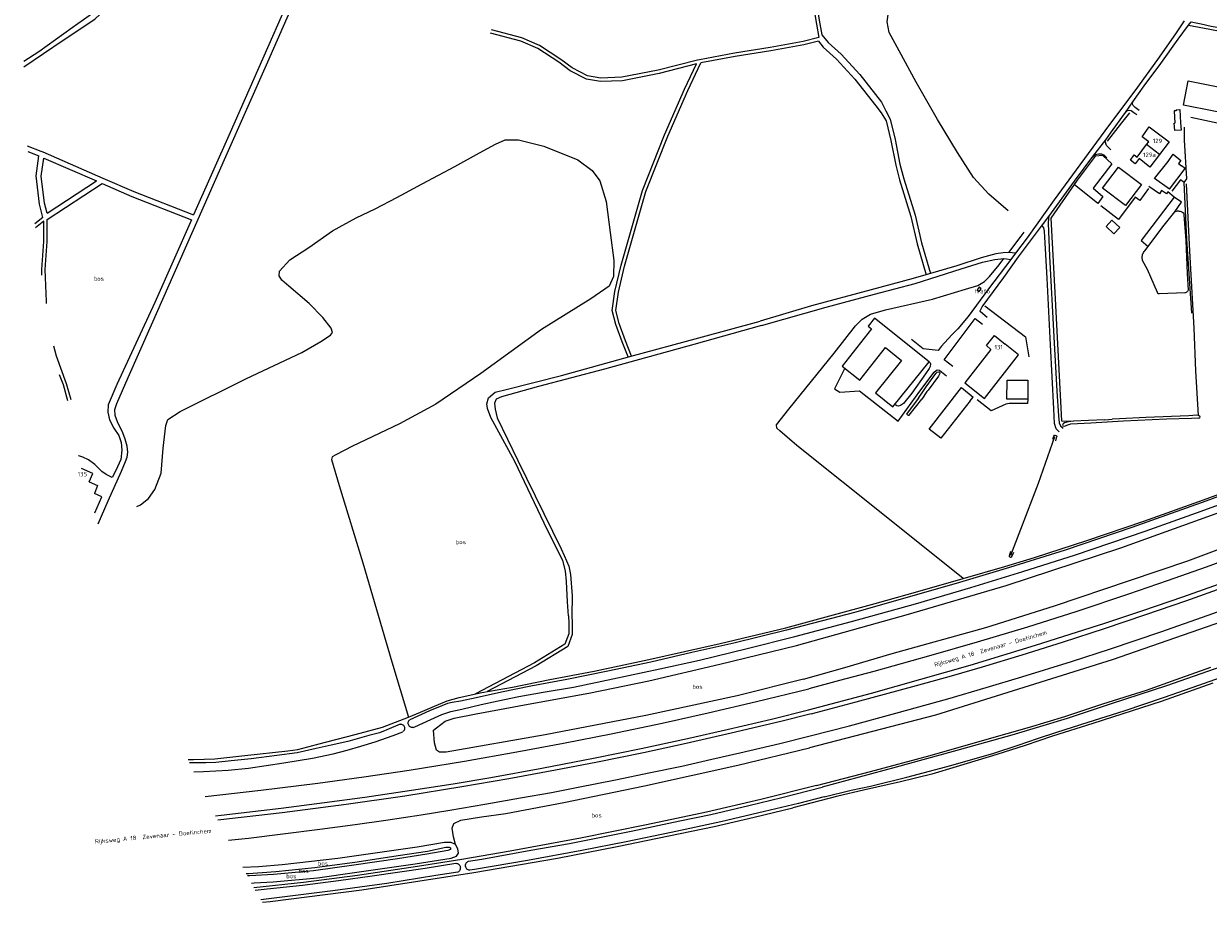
# Model space of a CAD drawing. Header units: metres. Extents: x 226218 to 240385, y 439369 to 449677.
# Tile 2 of 256: x 226226 to 226912, y 439974 to 440483. Entities that reach past the tile are written whole.
import ezdxf

# ---------------------------------------------------------------- set-up
doc = ezdxf.new("R2010")
doc.units = ezdxf.units.M
doc.header["$MEASUREMENT"] = 0
for name, color, linetype in [('BIJGEBOUW', 4, 'Continuous'), ('CULTUURAANDUIDING', 253, 'Continuous'), ('DAKRAND', 4, 'Continuous'), ('DAKRAND-BYG', 4, 'Continuous'), ('FUNKTIEAAND', 253, 'Continuous'), ('HEG', 253, 'Continuous'), ('HEK', 253, 'Continuous'), ('HOOFDGEBOUW', 4, 'Continuous'), ('HOUTWAL', 253, 'Continuous'), ('HUISNUMMER', 253, 'Continuous'), ('INSTEEKSLOOT', 153, 'Continuous'), ('KANTSLOOT', 153, 'Continuous'), ('KANTVERH', 253, 'Continuous'), ('MIDSLTGREPPEL', 253, 'Continuous'), ('OVERIGEAFSCH', 253, 'Continuous'), ('OVLIJNOBJ', 253, 'Continuous'), ('RASTER', 253, 'Continuous'), ('STRAATNAAM', 253, 'Continuous'), ('TUSSENMUUR', 253, 'Continuous')]:
    doc.layers.add(name, color=color, linetype=linetype)
doc.styles.get("Standard").update_dxf_attribs({"font": 'iso.shx'})

msp = doc.modelspace()

# ---------------------------------------------------------------- linework, layer by layer
at = {"layer": 'BIJGEBOUW'}
msp.add_lwpolyline([(226778.42, 440329.19), (226779.59, 440328.25), (226780.81, 440329.77), (226779.64, 440330.71), (226778.42, 440329.19)], dxfattribs=at)
at = {"layer": 'DAKRAND'}
for points in [[(226872.3, 440405.27), (226870.12, 440402.27), (226867.28, 440404.34), (226869.52, 440407.41), (226871.2, 440406.19)], [(226786.44, 440294.74), (226771.33, 440275.38), (226782.79, 440266.28), (226802.47, 440291.55), (226794.78, 440297.82), (226794.65, 440297.66)], [(226263.72, 440217.89), (226268.59, 440215.74), (226266.71, 440211.17)], [(226267.04, 440200.05), (226271.07, 440209.21), (226266.71, 440211.17)]]:
    msp.add_lwpolyline(points, dxfattribs=at)
at = {"layer": 'DAKRAND-BYG'}
for p, q in [((226893.86, 440433.58), (226895.99, 440433.68)), ((226895.99, 440433.68), (226896.36, 440425.94)), ((226892.73, 440425.76), (226893.1, 440425.78)), ((226889.86, 440387.52), (226881.3, 440393.79)), ((226769.44, 440272.54), (226776.07, 440267)), ((226774.42, 440264.81), (226776.07, 440267)), ((226807.76, 440265.87), (226795.68, 440265.93))]:
    msp.add_line(p, q, dxfattribs=at)
for points in [[(226898.03, 440436.34), (226900.86, 440450.29), (226921, 440446.22), (226919.94, 440440.74), (226925.63, 440439.51), (226925.44, 440438.97), (226934.83, 440436.96), (226933.24, 440429.22), (226898.03, 440436.34)], [(226893.86, 440433.58), (226893.9, 440433.01), (226892.63, 440432.95), (226893.1, 440425.78)], [(226896.36, 440425.94), (226896.69, 440421.68), (226893.03, 440421.48), (226892.73, 440425.76)], [(226881.3, 440393.79), (226889.09, 440403.68), (226892.11, 440407.79), (226896.55, 440404.23)], [(226896.55, 440404.23), (226895.2, 440402.49), (226896.96, 440401.07)], [(226851.1, 440388.19), (226860.48, 440400.31), (226873.71, 440390.21), (226864.51, 440378.15), (226851.1, 440388.19)], [(226889.86, 440387.52), (226898.95, 440399.53), (226896.96, 440401.07)], [(226861.12, 440365.37), (226857.73, 440361.66), (226853.14, 440365.86), (226856.53, 440369.57), (226861.12, 440365.37)], [(226719.44, 440269.46), (226729.64, 440261.38), (226750.57, 440287.55), (226718.98, 440312.78), (226715.26, 440308.18), (226717.28, 440306.62), (226700.13, 440285.06), (226710.42, 440276.95), (226725.29, 440295.73), (226734.55, 440288.35), (226719.44, 440269.46)], [(226795.68, 440265.93), (226795.76, 440276.92), (226807.9, 440276.81), (226807.76, 440265.87)], [(226774.42, 440264.81), (226757.39, 440243.26), (226750.62, 440248.53), (226769.44, 440272.54)]]:
    msp.add_lwpolyline(points, dxfattribs=at)
at = {"layer": 'HEG'}
for points in [[(226966.49, 440470.86), (226955.61, 440417.71), (226902.23, 440429.09)], [(226892.62, 440383.02), (226888.96, 440386.07), (226888.12, 440384.85), (226885.32, 440386.78), (226884.07, 440384.87), (226877.92, 440389.14)]]:
    msp.add_lwpolyline(points, dxfattribs=at)
at = {"layer": 'HEK'}
msp.add_line((226898.69, 440415.99), (226898.55, 440423.5), dxfattribs=at)
for points in [[(226898.41, 440391.42), (226896.32, 440393.02), (226891.25, 440386.38)], [(226877.8, 440387.99), (226872.8, 440381.1), (226869.95, 440382.92), (226860.44, 440369.92), (226850.21, 440377.82)], [(226807.76, 440265.87), (226807.71, 440263.27), (226796.94, 440263.39), (226794.99, 440262.96), (226786.65, 440259.18)]]:
    msp.add_lwpolyline(points, dxfattribs=at)
at = {"layer": 'HOOFDGEBOUW'}
msp.add_line((226871.2, 440406.19), (226876.64, 440413.38), dxfattribs=at)
for points in [[(226876.64, 440413.38), (226877.88, 440415.01), (226874.11, 440417.84), (226878.25, 440423.62), (226889.69, 440415.09), (226884.12, 440407.72)], [(226884.12, 440407.72), (226878.56, 440400.34), (226872.3, 440405.27)], [(226786.44, 440294.74), (226783.77, 440296.92), (226788.48, 440302.7), (226794.65, 440297.66)], [(226263.72, 440217.89), (226265.83, 440222.78), (226259.26, 440225.7)]]:
    msp.add_lwpolyline(points, dxfattribs=at)
at = {"layer": 'HOUTWAL'}
for points in [[(226851.22, 440407.14), (226856.43, 440402.22), (226845.73, 440388.11), (226851.37, 440383.23), (226848.31, 440379.34), (226834.74, 440390.35)], [(226892.62, 440383.02), (226873.54, 440357.84), (226877.49, 440354.33)], [(226893.03, 440374.44), (226896.85, 440380.13), (226892.62, 440383.02)]]:
    msp.add_lwpolyline(points, dxfattribs=at)
at = {"layer": 'INSTEEKSLOOT'}
for p, q in [((226875.67, 440351.91), (226877.49, 440354.33)), ((226898.77, 440327.45), (226884.17, 440326.86)), ((226744.36, 440266.42), (226747.77, 440271.33)), ((226749.36, 440270.24), (226746.35, 440265.85)), ((226750.02, 440271.07), (226749.36, 440270.24)), ((226744.36, 440266.42), (226737.81, 440257.77)), ((226739.11, 440256.51), (226746.35, 440265.85)), ((226852.49, 440253.97), (226856.7, 440254.35))]:
    msp.add_line(p, q, dxfattribs=at)
for points in [[(226877.49, 440354.33), (226886.15, 440365.8), (226893.03, 440374.44)], [(226893.03, 440374.44), (226893.52, 440374.66), (226894.04, 440374.82), (226894.56, 440374.92), (226895.1, 440374.95), (226895.63, 440374.91), (226896.16, 440374.8), (226896.67, 440374.64), (226897.15, 440374.41), (226897.61, 440374.12), (226898.02, 440373.78)], [(226898.02, 440373.78), (226898.33, 440372.76), (226899.34, 440357.81), (226900.15, 440338.78), (226900.82, 440329.03)], [(226874.39, 440346.16), (226874.22, 440346.76), (226874.12, 440347.37), (226874.09, 440347.98), (226874.12, 440348.6), (226874.22, 440349.21), (226874.39, 440349.81), (226874.62, 440350.38), (226874.91, 440350.93), (226875.26, 440351.44), (226875.67, 440351.91)], [(226883.02, 440327.52), (226882.94, 440327.65), (226877.2, 440340.94), (226874.39, 440346.16)], [(226900.82, 440329.03), (226900.66, 440328.67), (226900.44, 440328.35), (226900.17, 440328.06), (226899.86, 440327.83), (226899.52, 440327.64), (226899.15, 440327.52), (226898.77, 440327.45)], [(226884.17, 440326.86), (226883.93, 440326.84), (226883.7, 440326.88), (226883.48, 440326.98), (226883.28, 440327.12), (226883.13, 440327.31), (226883.02, 440327.52)], [(227170.11, 440317.84), (227131.18, 440298.78), (227092.96, 440281.09), (227051.13, 440262.62), (227020.16, 440249.62), (226988.44, 440236.43), (226946.64, 440219.95), (226911.05, 440206.74), (226868.07, 440191.49), (226829.48, 440178.39), (226797.19, 440168.28), (226766.29, 440159.04), (226737.18, 440150.75), (226708.17, 440142.41), (226667.85, 440131.9)], [(226672.79, 440128.36), (226705.68, 440137.01), (226742.75, 440147.15), (226774.84, 440156.7), (226804.98, 440166.02), (226835.46, 440175.68), (226875.79, 440189.4), (226905.6, 440199.99), (226938.13, 440211.86), (226968.76, 440223.86), (227009.76, 440240.48), (227045.39, 440255.31), (227079.93, 440270.15), (227113.41, 440285.76), (227145.3, 440301.03), (227174.99, 440316.12)], [(226747.77, 440271.33), (226748.85, 440272.96), (226754.5, 440280.74), (226755.3, 440281.6), (226756.17, 440281.7), (226756.55, 440281.47), (226756.79, 440281.21), (226756.75, 440280.7), (226756.09, 440279.24), (226750.02, 440271.07)], [(226739.11, 440256.51), (226738.84, 440256.46), (226738.56, 440256.47), (226738.3, 440256.57), (226738.07, 440256.73), (226737.9, 440256.96), (226737.79, 440257.22), (226737.76, 440257.49), (226737.81, 440257.77)], [(226852.49, 440253.97), (226842.9, 440253.48), (226834.21, 440253.16), (226831.14, 440252.79), (226828.99, 440252.19), (226828.33, 440251.65), (226827.9, 440250.76), (226828.13, 440250.42), (226828.81, 440250.21), (226829.64, 440250.38), (226830.52, 440250.84), (226832.71, 440251.63), (226844.3, 440252.19), (226863.37, 440253.24), (226888.26, 440254.43), (226902.69, 440254.85), (226906.71, 440254.95), (226907.47, 440255.07), (226907.73, 440255.47), (226907.48, 440255.93), (226906.83, 440256.35), (226906.47, 440256.41)], [(226906.47, 440256.41), (226905.74, 440256.53), (226901.08, 440256.12), (226876.14, 440255.25), (226860.9, 440254.44), (226856.7, 440254.35)], [(226822.34, 440242.68), (226822.81, 440244.34), (226823.31, 440245.01), (226823.7, 440245.04), (226824.42, 440244.81), (226824.55, 440244.32), (226824.29, 440243.49), (226823.77, 440241.72)], [(227237.34, 440237.6), (227232.1, 440237.12), (227226.24, 440236.63), (227219.42, 440235.53), (227212.49, 440233.64), (227205.76, 440231.01), (227197.92, 440227.52), (227167.97, 440213.24), (227126.56, 440194), (227091.34, 440178.15), (227059.39, 440164.77), (227020.41, 440148.82), (226985.63, 440134.63), (226952.12, 440122.48), (226919.78, 440110.75), (226888.24, 440099.7), (226856.2, 440089.32), (226830.59, 440080.77), (226798.5, 440071.14), (226764.55, 440061.62), (226731.42, 440052.49), (226688.63, 440041.04)], [(226799.54, 440176.91), (226798.61, 440174.83), (226798.22, 440174.3), (226797.75, 440174.18), (226797.23, 440174.49), (226797.2, 440175.09), (226798.05, 440177.73)], [(226667.85, 440131.9), (226637.49, 440124.53), (226613.09, 440118.95), (226589.2, 440113.47), (226564.32, 440108.13), (226540.52, 440103.33), (226519.7, 440099.44), (226502.62, 440096.09), (226488.07, 440092.79), (226478.88, 440090.91), (226474.05, 440090.15), (226471.45, 440089.39), (226468.13, 440088.05), (226461.05, 440085.15), (226449.59, 440080.09)], [(226451.47, 440075.49), (226452.52, 440075.91), (226461.7, 440080.16), (226468.11, 440083.08), (226473.33, 440084.87), (226479.75, 440086.25), (226490.97, 440088.85), (226500.74, 440091.02), (226512.69, 440093.56), (226526.91, 440096.03), (226544.52, 440098.97), (226567.31, 440103.78), (226594.46, 440109.59), (226617.41, 440114.66), (226645.04, 440121.27), (226672.79, 440128.36)], [(226689.79, 440035.32), (226705.33, 440039.19), (226716.54, 440041.65), (226737.68, 440046.84), (226763.23, 440053.55), (226788.04, 440060.77), (226802.2, 440065.35), (226813.48, 440069.27), (226824.64, 440072.96), (226842.72, 440078.58), (226863.67, 440085.17), (226887.11, 440093.17), (226910.32, 440101.28), (226928.2, 440107.72)], [(226443.92, 440077.58), (226436.26, 440074.15), (226431.94, 440072.46), (226425.82, 440070.9), (226413.61, 440067.47), (226403.91, 440065.28), (226395.32, 440063.37), (226384.35, 440060.95), (226372.4, 440059.4), (226357.66, 440057.37), (226345.93, 440056.16), (226337.19, 440055.34), (226331.22, 440055.05), (226322.87, 440055.06), (226321.94, 440055.06)], [(226443.92, 440077.58), (226444.35, 440077.57), (226444.76, 440077.49), (226445.16, 440077.33), (226445.52, 440077.11), (226445.85, 440076.83), (226446.11, 440076.5), (226446.32, 440076.13), (226446.46, 440075.73), (226446.52, 440075.31), (226446.52, 440074.88), (226446.44, 440074.46), (226446.29, 440074.07), (226446.07, 440073.7), (226445.8, 440073.38), (226445.47, 440073.11)], [(226451.47, 440075.49), (226451.03, 440075.49), (226450.6, 440075.57), (226450.18, 440075.71), (226449.8, 440075.92), (226449.46, 440076.2), (226449.17, 440076.53), (226448.93, 440076.9), (226448.77, 440077.31), (226448.67, 440077.73), (226448.65, 440078.17), (226448.7, 440078.61), (226448.83, 440079.03), (226449.02, 440079.42), (226449.28, 440079.78), (226449.59, 440080.09)], [(226324.29, 440049.88), (226330, 440050.04), (226344.17, 440050.9), (226356.02, 440052.06), (226376.6, 440055.02), (226393.09, 440057.78), (226405.11, 440060.28), (226413.32, 440062.41), (226421.1, 440064.7), (226429.44, 440067.24), (226439.82, 440070.86), (226445.47, 440073.11)], [(226483.5, 439998.06), (226491.34, 439999.35), (226519.78, 440004.54), (226542.05, 440008.42), (226577.88, 440015.51), (226606.15, 440021.52), (226624.07, 440025.24), (226646, 440030.34), (226665.13, 440035), (226688.63, 440041.04)], [(226689.79, 440035.32), (226674.8, 440031.53), (226655.09, 440026.87), (226629.8, 440020.88), (226601.03, 440014.65), (226574.91, 440009.38), (226549.27, 440004.32), (226517.74, 439998.45), (226487.01, 439993.24), (226484.31, 439992.81)], [(226359.9, 439981.32), (226366.86, 439982.14), (226387.4, 439984.25), (226408.22, 439986.85), (226427.79, 439989.51), (226458.53, 439993.95), (226476.32, 439996.88)], [(226476.32, 439996.88), (226476.75, 439996.81), (226477.17, 439996.67), (226477.57, 439996.47), (226477.92, 439996.21), (226478.23, 439995.89), (226478.48, 439995.52), (226478.68, 439995.12), (226478.8, 439994.7), (226478.86, 439994.26), (226478.84, 439993.82), (226478.75, 439993.38), (226478.59, 439992.97), (226478.37, 439992.59), (226478.09, 439992.24), (226477.76, 439991.95), (226477.38, 439991.72)], [(226484.31, 439992.81), (226483.86, 439992.89), (226483.44, 439993.05), (226483.05, 439993.27), (226482.7, 439993.55), (226482.4, 439993.89), (226482.15, 439994.27), (226481.98, 439994.68), (226481.87, 439995.12), (226481.84, 439995.57), (226481.88, 439996.02), (226482, 439996.46), (226482.18, 439996.87), (226482.43, 439997.24), (226482.74, 439997.57), (226483.1, 439997.84), (226483.5, 439998.06)], [(226477.38, 439991.72), (226464.63, 439989.71), (226436.33, 439985.17), (226404.89, 439980.87), (226377.02, 439977.37), (226363.24, 439975.67)]]:
    msp.add_lwpolyline(points, dxfattribs=at)
at = {"layer": 'KANTSLOOT'}
for points in [[(226314.2, 440569.01), (226316.84, 440570.03), (226319.59, 440571.33), (226320.12, 440572.18), (226319.2, 440573.02), (226317.9, 440573.34), (226315.25, 440572.62), (226308.91, 440570.34), (226294.75, 440564.13), (226276.94, 440556.13), (226269.69, 440552.77), (226267.64, 440551.6), (226267.36, 440550.33), (226269.39, 440542.83), (226273.45, 440526.13), (226275.41, 440518.23), (226275.39, 440512.13), (226273.63, 440503.17), (226271.64, 440494.13), (226267.05, 440490.32), (226253.78, 440481.04), (226234.48, 440467.15), (226225.73, 440461.47)], [(226225.82, 440458.49), (226248.68, 440473.86), (226267, 440486.1), (226273.37, 440492.02), (226275.33, 440495.15)]]:
    msp.add_lwpolyline(points, dxfattribs=at)
at = {"layer": 'KANTVERH'}
for p, q in [((226864.43, 440432.06), (226868.71, 440438.21)), ((226845.59, 440406.46), (226852.98, 440416.15)), ((226228.12, 440409.39), (226234.6, 440406.85)), ((226237.46, 440405.6), (226267.87, 440392.38)), ((226851.99, 440407.22), (226853.54, 440405.82)), ((226239.33, 440373.61), (226267.87, 440392.38)), ((226239.39, 440370.06), (226271.15, 440390.95)), ((226236.84, 440371.22), (226232.25, 440367.47))]:
    msp.add_line(p, q, dxfattribs=at)
for points in [[(226680.18, 440564.42), (226680.33, 440550.98), (226681.53, 440524.45), (226682.92, 440505.88), (226683.19, 440495.7), (226685.22, 440483.14), (226686.7, 440475.39), (226677.54, 440473.21), (226658.52, 440469.64), (226637.79, 440466.46), (226617.43, 440462.59)], [(226682.19, 440564.07), (226682.33, 440551.03), (226683.53, 440524.57), (226684.92, 440505.98), (226685.19, 440495.89), (226687.19, 440483.49), (226688.41, 440477.11)], [(226268.98, 440193.66), (226274.65, 440206.86), (226282.43, 440224.06), (226284.71, 440229.71), (226285.65, 440232.32), (226286.08, 440235.06), (226285.66, 440238.67), (226284.64, 440242.69), (226283.11, 440246.43), (226280.11, 440252.8), (226278.72, 440256.4), (226278.62, 440259.9), (226279.64, 440263.26), (226286.35, 440278.34), (226299.78, 440309.01), (226342.93, 440406.45), (226367.23, 440461.45), (226402.17, 440541.23)], [(226397.35, 440538.41), (226345.43, 440420.35), (226324.22, 440372.63)], [(226872.34, 440433.1), (226869.96, 440434.83), (226868.91, 440435.98), (226868.42, 440436.87), (226868.71, 440438.21), (226875.31, 440447.38), (226884.84, 440460.35), (226894.98, 440474.53), (226900.95, 440482.58), (226902.42, 440484.55), (226908.39, 440483.43), (226914.06, 440482.01), (226917.62, 440481.49), (226920.81, 440481.85), (226923.64, 440483.11), (226923.92, 440483.24), (226927.33, 440485.18), (226930.17, 440487.02)], [(226617.43, 440462.59), (226616.42, 440462.34), (226593.58, 440456.57), (226572.56, 440452.39), (226560.22, 440452), (226552.64, 440453.3), (226543.64, 440457.81), (226537.02, 440462.8), (226524.7, 440470.77), (226514.5, 440475.33), (226496.85, 440479.84)], [(226898.36, 440485.05), (226893.49, 440477.65), (226883.06, 440462.7), (226869.77, 440444.6), (226855.16, 440425.03), (226837.89, 440401.68), (226823.06, 440381.41), (226807.37, 440359.34), (226800.63, 440350.48), (226797.9, 440346.9), (226785.02, 440329.89), (226773.31, 440313.77), (226767.33, 440306.61), (226763.84, 440303.09), (226757.63, 440296.33), (226755.85, 440294.09), (226747.19, 440295.12), (226740.46, 440300.4)], [(226576.19, 440290.35), (226572.72, 440299.03), (226568.98, 440309.06), (226566.86, 440317.22), (226568.48, 440328.18), (226572.15, 440343.47), (226584.44, 440386.8), (226597.24, 440419.11), (226608.84, 440445.6), (226615.79, 440460.12), (226594.02, 440454.61), (226572.79, 440450.4), (226560.08, 440449.99), (226552.01, 440451.38), (226542.58, 440456.1), (226535.87, 440461.16), (226523.74, 440469.01), (226513.84, 440473.43), (226496.35, 440477.9)], [(226686.41, 440473.27), (226677.95, 440471.25), (226658.86, 440467.67), (226638.12, 440464.49), (226618.3, 440460.72)], [(226686.41, 440473.27), (226689.27, 440469.83), (226696.85, 440462.93), (226707.46, 440451.42), (226719.66, 440435.82), (226722.87, 440431.82)], [(226688.41, 440477.11), (226692.16, 440472.61), (226699.67, 440465.77), (226710.51, 440454.01), (226722.98, 440438.07), (226725.52, 440432.95)], [(226578.13, 440290.88), (226574.59, 440299.76), (226570.89, 440309.66), (226568.9, 440317.33), (226570.45, 440327.8), (226574.09, 440342.97), (226586.34, 440386.16), (226599.08, 440418.34), (226610.65, 440444.77), (226618.3, 440460.72)], [(226722.87, 440431.82), (226725.63, 440427.11), (226728.45, 440415.73), (226731.27, 440401.54), (226733.51, 440392.95), (226740.05, 440371.76), (226743.76, 440355.9), (226748.94, 440337.99)], [(226725.52, 440432.95), (226727.96, 440428.06), (226730.89, 440416.27), (226733.7, 440402.1), (226735.91, 440393.64), (226742.46, 440372.41), (226746.18, 440356.53), (226751.34, 440338.67)], [(226856.03, 440410.43), (226853.48, 440412.87), (226852.56, 440415.37), (226852.98, 440416.15), (226855.71, 440419.94), (226864.43, 440432.06), (226865.63, 440433.13), (226866.93, 440433.28), (226867.66, 440433.17), (226869.28, 440432.02), (226870.99, 440430.84)], [(226227.79, 440412.74), (226235.66, 440409.66), (226236.85, 440409.14), (226271.61, 440394.03), (226289.66, 440386.18), (226324.22, 440372.63)], [(226236.84, 440371.22), (226234.9, 440378.83), (226232.92, 440395.23), (226234.6, 440406.85)], [(226239.33, 440373.61), (226237.86, 440379.39), (226235.95, 440395.2), (226237.46, 440405.6)], [(226780.26, 440316.65), (226780.18, 440317.07), (226781.3, 440319.34), (226781.95, 440320.2), (226784.72, 440323.87), (226793.99, 440336.43), (226802.46, 440348.35), (226815.75, 440366.05), (226819.99, 440371.7), (226834.89, 440392.17), (226845.59, 440406.46), (226846.89, 440407.58), (226848.71, 440407.98), (226850.58, 440407.99), (226851.99, 440407.22)], [(226271.15, 440390.95), (226288.51, 440383.4), (226323, 440369.89)], [(226239.02, 440321.33), (226238.93, 440322.44), (226238.19, 440340.95), (226239.39, 440357.23), (226239.39, 440370.06)], [(226323, 440369.89), (226301.67, 440321.91), (226279.71, 440274.46), (226274.75, 440262.61), (226274.42, 440258.41), (226275.45, 440253.92), (226277.95, 440249.04), (226280.84, 440244.72), (226282.29, 440240.68), (226282.69, 440236.28), (226281.95, 440230.87), (226279.15, 440224.53), (226277.02, 440220.46), (226273.49, 440222.13), (226271, 440223.97), (226266.98, 440228.01), (226263.34, 440230.79), (226260.04, 440232.29), (226257.72, 440233.01), (226257.51, 440232.97)], [(226819.99, 440371.7), (226819.71, 440370.79), (226819.52, 440367.82), (226820.36, 440348.81), (226822.97, 440302.01), (226824.65, 440270.49), (226825.58, 440256.3), (226826.07, 440252.22), (226826.72, 440250.36), (226828.24, 440249.05)], [(226236.31, 440337.74), (226236.18, 440340.99), (226237.39, 440357.3), (226237.39, 440369.09), (226232.49, 440365.08)], [(226825.98, 440246.89), (226824.27, 440248.73), (226823.26, 440251.74), (226822.96, 440260.18), (226821.02, 440297.4), (226819.07, 440335.99), (226817.76, 440359.69), (226817.54, 440363.26), (226817.17, 440365.2), (226816.51, 440365.87), (226815.75, 440366.05)], [(226800.63, 440350.48), (226796.72, 440350.94), (226793.62, 440350.69), (226789.22, 440350), (226780.72, 440347.84), (226766.71, 440343.05), (226750.14, 440338.33), (226741.31, 440335.82), (226716.92, 440329.31), (226682.38, 440319.91), (226652.64, 440311.15)], [(226653.38, 440308.49), (226690.87, 440319.12), (226718.92, 440326.67), (226742.6, 440332.82), (226769.23, 440341.48), (226781.48, 440345.17), (226788.79, 440346.87), (226793.89, 440347.38), (226795.42, 440347.26), (226797.9, 440346.9)], [(226784.28, 440313.28), (226780.3, 440316.45), (226780.26, 440316.65)], [(226541.54, 440140.32), (226540.88, 440148.39), (226540.36, 440160.18), (226539.8, 440166.39), (226538.21, 440172.39), (226529.43, 440189.91), (226510.36, 440229.65), (226496.58, 440255.32), (226494.55, 440260.38), (226494.22, 440263.25), (226495.12, 440266.61), (226499.08, 440269.88), (226505.47, 440271.4), (226537.59, 440279.49), (226577.15, 440290.62), (226617.12, 440301.45), (226652.64, 440311.15)], [(226653.38, 440308.49), (226614.29, 440297.46), (226577.15, 440287.31)], [(226764.35, 440284.87), (226759.25, 440288.74), (226777.23, 440312.66), (226781.49, 440309.35)], [(226253.3, 440265.43), (226250.61, 440274.72), (226244.71, 440290.71), (226243.11, 440296.59)], [(226750.57, 440287.55), (226751.3, 440286.89), (226751.48, 440286.27), (226751.15, 440284.74), (226750.6, 440283.65), (226748.42, 440280.52), (226740.58, 440269.42), (226735.78, 440263.38), (226734.01, 440262.1), (226732.59, 440261.86), (226731.82, 440261.99), (226730.7, 440262.69)], [(226577.15, 440287.31), (226562.39, 440283.28), (226524.16, 440273.21), (226502.71, 440267.22), (226499.64, 440265.9), (226498.72, 440263.57), (226498.95, 440260), (226500.16, 440255.05), (226512.2, 440230.33), (226537.23, 440179.13)], [(226701.74, 440283.8), (226695.71, 440271.8), (226698.88, 440269.97), (226710.23, 440270.64), (226732.59, 440253.03), (226745.3, 440270.55), (226753.55, 440281.5), (226754.61, 440282.57), (226755.3, 440282.91), (226756.54, 440282.65), (226757.86, 440281.61), (226760.61, 440279.38)], [(226251.38, 440264.87), (226248.71, 440274.09), (226246.56, 440279.91)], [(227174.08, 440280.41), (227150.7, 440268.98), (227117.05, 440253.14), (227094.62, 440242.84), (227073.21, 440233.26), (227043.21, 440220.38), (227016.93, 440209.22), (226986.25, 440196.88), (226962.91, 440187.74), (226935.67, 440177.53), (226911.18, 440168.52), (226888.54, 440160.53), (226866.12, 440152.83), (226836.22, 440142.85), (226807.58, 440133.77), (226778.54, 440125.08), (226751.66, 440117.23), (226718.62, 440108.01), (226698.66, 440102.82), (226680.8, 440098.05)], [(226680.65, 440085.83), (226717.11, 440095.4), (226774.41, 440111.72), (226812.3, 440123.2), (226852.45, 440136.04), (226874.46, 440143.29), (226897.74, 440151.34), (226921.61, 440159.81), (226945.69, 440168.87), (226969.11, 440177.66), (226988.57, 440185.14), (227012.94, 440194.74), (227037.73, 440205.1), (227060.7, 440215.07), (227083.87, 440224.97), (227105.35, 440234.56), (227131.75, 440246.77), (227152.8, 440256.8), (227176.17, 440268.26)], [(226682.21, 440083.52), (226708.35, 440090.4), (226743.28, 440099.85), (226763.65, 440105.6), (226781.59, 440110.76), (226804.55, 440117.78), (226828.56, 440125.19), (226852.2, 440132.96), (226876.21, 440141.08), (226899.43, 440148.95), (226923.18, 440157.48), (226946.68, 440166.07), (226969.89, 440174.97), (226992.91, 440183.99), (227016.6, 440193.46), (227039.73, 440203.11), (227062.66, 440212.78), (227085.67, 440222.88), (227109.37, 440233.55), (227131.46, 440243.78), (227154.13, 440254.51), (227176.62, 440265.47)], [(226681.66, 440070.76), (226704.46, 440076.58), (226731.3, 440083.81), (226761.36, 440092.11), (226783.68, 440098.69), (226804.38, 440104.91), (226833.09, 440113.8), (226855.76, 440121.23), (226884.89, 440131.01), (226912.36, 440140.59), (226932.94, 440148.03), (226952.12, 440155.1), (226969.64, 440161.75), (226993.44, 440171.16), (227014.96, 440179.61), (227037.71, 440189.01), (227062.75, 440199.46), (227088.04, 440210.47), (227112.8, 440221.9), (227139.54, 440234.19), (227169.14, 440248.31), (227183.06, 440255.16)], [(226537.23, 440179.13), (226539.1, 440175.3), (226541.7, 440169.01), (226542.71, 440164.23), (226543.77, 440151.87), (226543.54, 440140.41)], [(226541.54, 440140.32), (226541.72, 440135.92), (226541.75, 440129.83), (226539.46, 440123.81), (226521.89, 440113.14), (226487.65, 440095.09)], [(226543.54, 440140.41), (226543.72, 440135.97), (226543.75, 440129.47), (226541.08, 440122.46), (226522.88, 440111.4), (226494.47, 440096.42)], [(226330.87, 440035.63), (226363.13, 440039.2), (226396.23, 440043.26), (226422.87, 440046.94), (226449.13, 440050.89), (226481.31, 440056.06), (226511.66, 440061.39), (226538.67, 440066.49), (226566.29, 440071.88), (226595.85, 440078.11), (226622.5, 440084), (226650.44, 440090.63), (226680.8, 440098.05)], [(226336.84, 440024.46), (226340.16, 440024.8), (226374.97, 440028.86), (226400.1, 440032.16), (226423.45, 440035.23), (226450.55, 440039.17), (226474.7, 440042.96), (226496.6, 440046.53), (226526.08, 440052.05), (226557.09, 440057.95), (226583.77, 440063.42), (226610.59, 440069.18), (226634.29, 440074.56), (226659.31, 440080.41), (226680.65, 440085.83)], [(226682.21, 440083.52), (226664.57, 440079.04), (226635.89, 440072.22), (226609.67, 440066.28), (226585, 440060.93), (226557.33, 440055.3), (226533.94, 440050.77), (226506.91, 440045.82), (226479.69, 440041.14), (226446.64, 440035.87), (226412.68, 440030.91), (226375.65, 440026.08), (226338.23, 440021.87)], [(226344.47, 440010.18), (226356.04, 440011.41), (226375.95, 440013.91), (226397.32, 440016.61), (226417.81, 440019.4), (226435.69, 440021.9), (226456.15, 440025.04), (226472.82, 440027.69), (226493, 440031.08), (226513.8, 440034.78), (226531.68, 440037.96), (226547.17, 440040.97), (226568.88, 440045.23), (226589.05, 440049.47), (226607.17, 440053.24), (226624.58, 440057.19), (226640.93, 440060.87), (226664.03, 440066.39), (226681.66, 440070.76)]]:
    msp.add_lwpolyline(points, dxfattribs=at)
at = {"layer": 'MIDSLTGREPPEL'}
for points in [[(226854.06, 440415.31), (226862.27, 440426.03), (226867, 440431.85)], [(226899.52, 440390.66), (226901.57, 440351.7), (226904.01, 440306.92), (226905.1, 440282.37), (226906.47, 440256.41)], [(226823.36, 440243.95), (226813.75, 440216.91), (226803.59, 440190.27), (226797.85, 440175.18)]]:
    msp.add_lwpolyline(points, dxfattribs=at)
at = {"layer": 'OVERIGEAFSCH'}
for points in [[(226794.58, 440168.91), (226811.74, 440174.12), (226842.08, 440183.99), (226875.02, 440195.22), (226909.66, 440207.53), (226953.65, 440223.84), (226995.57, 440240.66), (227034.46, 440257.48)], [(226486.59, 439991.53), (226535.16, 439999.82), (226569.69, 440006.52)]]:
    msp.add_lwpolyline(points, dxfattribs=at)
at = {"layer": 'OVLIJNOBJ'}
for points in [[(226796.44, 440375.09), (226785.17, 440384.71), (226776.29, 440394.24), (226767.05, 440408.81), (226755.42, 440427.89), (226743.1, 440449.54), (226733.23, 440467.83), (226727.52, 440478.37), (226726.27, 440484.51), (226727.05, 440490.19), (226731.43, 440496.31), (226736.35, 440499.35), (226746.55, 440502.04), (226769.66, 440502.54), (226810.13, 440504.11), (226833.48, 440504.95), (226835.41, 440505.27), (226836.42, 440506.2), (226837.29, 440508.02)], [(226291.35, 440203.63), (226293.37, 440204.56), (226298.08, 440208.38), (226301.76, 440213.43), (226305.41, 440223.04), (226306.65, 440237.49), (226308.11, 440250.66), (226309.36, 440254.14), (226316.45, 440258.81), (226354.85, 440277.84), (226386.94, 440292.88), (226397.96, 440299.34), (226403.49, 440302.88), (226404.71, 440304.42), (226403.94, 440307.05), (226399.19, 440313.16), (226391.23, 440321.23), (226379.52, 440331.28), (226375.46, 440334.91), (226373.76, 440337.26), (226374.06, 440340), (226380.01, 440346.58), (226390.93, 440353.72), (226404.8, 440363.4), (226418.37, 440371.04), (226429.51, 440376.11), (226442.04, 440382.77), (226456.75, 440390.66), (226475.72, 440400.64), (226489.99, 440408.61), (226499.29, 440413.57), (226504.86, 440416.15)], [(226504.86, 440416.15), (226512.58, 440416.19), (226527.21, 440412.52), (226546.92, 440404.58), (226555.35, 440398.48), (226559.78, 440392.48), (226563.37, 440380.49), (226565.62, 440362.37), (226567.77, 440346.19), (226567.73, 440336.88), (226565.1, 440331.42), (226554.59, 440323.97), (226525.89, 440306.18), (226490.75, 440280.83), (226464.55, 440262.97), (226443.53, 440251.56), (226416.25, 440238.6), (226406.7, 440233.52), (226404.58, 440232.51)], [(226796.72, 440350.94), (226804, 440360.32), (226805.7, 440362.72)], [(226667.45, 440133.42), (226693.1, 440140.21), (226719.24, 440147.47), (226744.14, 440154.48), (226770.43, 440161.97), (226726.72, 440196.82), (226673.82, 440239.01), (226664.13, 440247.49), (226662.25, 440249.13), (226662.21, 440251.05), (226669.34, 440260.09), (226695.65, 440292.54), (226707.9, 440308.46), (226711.8, 440312.24), (226716.65, 440315.13), (226725.24, 440317.6), (226752.62, 440323.89), (226771.77, 440329.69), (226778.82, 440331.72), (226782.63, 440334.01), (226785.67, 440336.94), (226791.24, 440343.73), (226793.89, 440347.38)], [(226673.81, 440123.14), (226738.56, 440141.18), (226795.23, 440157.96), (226861.77, 440179.61), (226938.46, 440207.29), (227008.72, 440235.58), (227083.12, 440266.71), (227138.89, 440292.88), (227179.61, 440312.3)], [(226677.71, 440103.6), (226701.77, 440110.29), (226729.2, 440118.55), (226783.52, 440133.59), (226823.29, 440146.03), (226866.69, 440160.8), (226900.59, 440172.13), (226941.29, 440187.47), (226973.49, 440199.35), (227011.66, 440214.78), (227052.7, 440232.22), (227093.26, 440250.05), (227127.87, 440266.12), (227151.45, 440277.39), (227178.67, 440290.8)], [(227225.81, 440269.36), (227181.29, 440246.06), (227121.14, 440217.88), (227033.06, 440179.66), (226947.94, 440146.53), (226856.67, 440114.78), (226754.37, 440082.69), (226681.17, 440063.8)], [(226404.58, 440232.51), (226404.12, 440230.92), (226408.57, 440215.81), (226422.39, 440171.02), (226439.22, 440113.58), (226448.81, 440081.47), (226455.74, 440084.39), (226462.45, 440087.41), (226471.27, 440091.08), (226478.16, 440093.03), (226491.29, 440095.88), (226509, 440098.91), (226530.77, 440103.33), (226556.35, 440108.25), (226588.13, 440114.89), (226629.44, 440124.33), (226667.45, 440133.42)], [(226677.71, 440103.6), (226639.4, 440094.02), (226586.34, 440082.48), (226528.03, 440071.35), (226470.63, 440061.24), (226466.86, 440061.36), (226465.09, 440062.35), (226463.96, 440066.68), (226463.35, 440073.95), (226464.99, 440075.38), (226470.05, 440079.21), (226475.19, 440081.01), (226488.05, 440083.56), (226518.14, 440089.03), (226553.41, 440095.49), (226588.14, 440102.59), (226629.2, 440112.2), (226673.81, 440123.14)], [(226685.25, 440041.9), (226716.54, 440050.03), (226751.2, 440059.34), (226782.9, 440068.41), (226808.72, 440075.73), (226829.21, 440081.89), (226851.39, 440089.34), (226876.52, 440097.23), (226893.85, 440103.35), (226913.87, 440110.47)], [(226476, 440007.81), (226474.95, 440012.17), (226474.19, 440017.18), (226475.09, 440019.99), (226479.2, 440021.96), (226491.11, 440023.73), (226505.15, 440025.8), (226538.93, 440032.12), (226585.55, 440041.68), (226639.62, 440053.79), (226681.17, 440063.8)], [(226685.25, 440041.9), (226653.13, 440033.84), (226621.5, 440026.43), (226586.8, 440019.12), (226548.58, 440011.39), (226507.67, 440003.95), (226479.64, 439999), (226454.02, 439994.93), (226419.15, 439989.81), (226387.85, 439985.81), (226359.23, 439982.56)], [(226357.71, 439985.41), (226359.43, 439985.48), (226370.31, 439986.16), (226396.13, 439988.48), (226418.93, 439991.81), (226452.67, 439996.52), (226473.48, 439999.84), (226476.61, 440001.01), (226477.74, 440002.75), (226477.32, 440005.34), (226476, 440007.81), (226473.5, 440008.84), (226469.74, 440008.86), (226453.83, 440006.28), (226407.92, 439999.71), (226375.53, 439995.92), (226361.87, 439994.9), (226352.86, 439994.49)], [(226354.73, 439990.98), (226356.04, 439990.98), (226371.97, 439992.08), (226394.55, 439994.47), (226419.02, 439997.73), (226442.83, 440001.34), (226459.86, 440003.83), (226470.37, 440006.12), (226472.39, 440006.15), (226473.11, 440005.74), (226473.08, 440004.95), (226471.57, 440004.23), (226459.45, 440002.17), (226442.49, 439999.41), (226417.04, 439995.76), (226393.64, 439992.58), (226370.63, 439990.31), (226356.73, 439989.52), (226355.52, 439989.52)]]:
    msp.add_lwpolyline(points, dxfattribs=at)
at = {"layer": 'RASTER'}
for p, q in [((226851.99, 440407.22), (226851.22, 440407.14)), ((226786.65, 440259.18), (226778.39, 440265.45)), ((226770.43, 440161.97), (226794.58, 440168.91))]:
    msp.add_line(p, q, dxfattribs=at)
for points in [[(226900.95, 440482.58), (226913.39, 440480.22), (226928.19, 440477.35)], [(226898.41, 440391.42), (226900, 440393.63), (226898.69, 440415.99)], [(226851.22, 440407.14), (226846.82, 440406.7), (226836.37, 440392.72), (226834.74, 440390.35)], [(226834.74, 440390.35), (226821.14, 440370.71), (226823.55, 440327.73), (226827.35, 440253.32), (226834.21, 440253.16)], [(226902.85, 440315.79), (226899.94, 440358.61), (226898.41, 440391.42)], [(226782.81, 440319.95), (226806.44, 440301.94), (226808.34, 440290.41)], [(226915.02, 440101.33), (226885.14, 440090.67), (226845.5, 440077.87), (226822.05, 440070.51), (226806.29, 440065.15), (226789.95, 440059.85), (226766.37, 440052.75), (226752.1, 440048.48), (226734.03, 440044.14), (226712.52, 440039.2)], [(226321.05, 440057.02), (226324.2, 440057.11), (226336.54, 440057.45), (226353.94, 440059.27), (226378.79, 440062.14), (226384.57, 440062.77), (226396.24, 440065.84), (226417.89, 440071.42), (226433.8, 440075.75), (226448.81, 440081.47)], [(226712.52, 440039.2), (226697.67, 440035.81), (226671.56, 440029.08)], [(226569.69, 440006.52), (226593.24, 440011.52), (226625.93, 440018.21), (226649.23, 440023.62), (226671.56, 440029.08)], [(226364.12, 439974.26), (226368.64, 439974.76), (226421.79, 439981.52), (226486.59, 439991.53)]]:
    msp.add_lwpolyline(points, dxfattribs=at)
at = {"layer": 'TUSSENMUUR'}
msp.add_line((226884.12, 440407.72), (226876.64, 440413.38), dxfattribs=at)

# ---------------------------------------------------------------- texts
at = {"layer": 'CULTUURAANDUIDING'}
for p in [(226266.3, 440334.48), (226476.16, 440181.81), (226613.36, 440097.98), (226554.87, 440023.47), (226385, 439991.14), (226396.23, 439995.57), (226377.91, 439988.19)]:
    msp.add_text('bos', height=2.5, dxfattribs=at).set_placement(p)
at = {"layer": 'FUNKTIEAAND'}
msp.add_text('trafo', height=2.5, dxfattribs=at).set_placement((226777.13, 440327.16))
at = {"layer": 'HUISNUMMER'}
for s, p in [('129', (226880.3, 440414.29)), ('129a', (226874.66, 440406.25)), ('131', (226788.55, 440294.76)), ('135', (226257.07, 440221.17))]:
    msp.add_text(s, height=2.5, dxfattribs=at).set_placement(p)
at = {"layer": 'STRAATNAAM'}
for rotation, p in [(16.2763, (226754, 440110.65)), (5.3398, (226267.18, 440008.22))]:
    msp.add_text('Rijksweg A 18  Zevenaar - Doetinchem', height=2.5, rotation=rotation, dxfattribs=at).set_placement(p)

doc.saveas('drawing.dxf')
